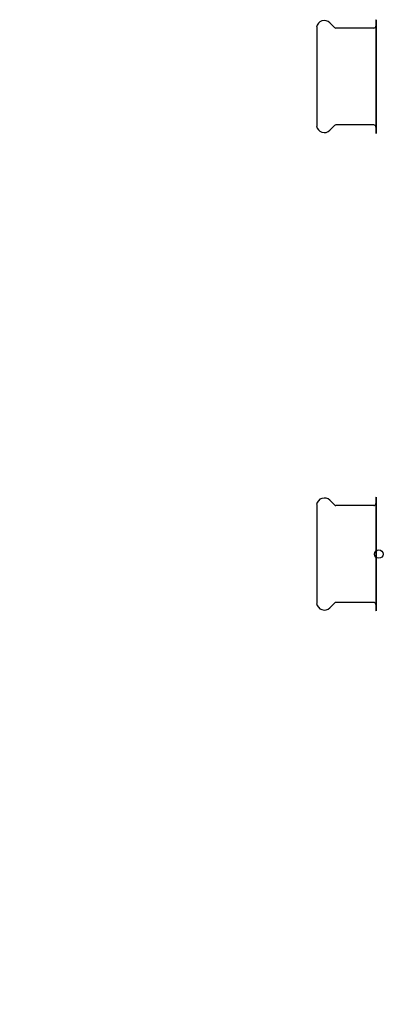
# Model space of a CAD drawing. Header units: millimetres. Extents: x -35 to 3561, y -10 to 463.
# Tile 1 of 24: x -35 to 134, y -10 to 457. Entities that reach past the tile are written whole.
import ezdxf

# ---------------------------------------------------------------- set-up
doc = ezdxf.new("R2010")
doc.units = ezdxf.units.MM
for name, color, linetype in [('DETAIL', 2, 'Continuous'), ('ORIGIN', 6, 'Continuous'), ('TEXT', 7, 'Continuous')]:
    doc.layers.add(name, color=color, linetype=linetype)
doc.styles.add('fastrack', font='ARIAL.TTF')

msp = doc.modelspace()

# ---------------------------------------------------------------- linework, layer by layer
at = {"layer": 'DETAIL'}
for p, q in [((105.7, 453.93), (105.7, 406.93)), ((114.15, 453.72), (111.92, 455.95)), ((133.79, 457.23), (134, 457.43)), ((133.79, 457.23), (133.79, 403.63)), ((134, 457.43), (134, 403.43)), ((132.79, 453.43), (114.86, 453.43)), ((114.15, 407.13), (111.92, 404.9)), ((132.79, 407.43), (114.86, 407.43)), ((133.79, 403.63), (134, 403.43)), ((114.15, 227.01), (111.92, 229.24)), ((133.79, 230.51), (134, 230.71)), ((133.79, 230.51), (133.79, 176.91)), ((134, 230.71), (134, 176.71)), ((105.7, 227.21), (105.7, 180.21)), ((132.79, 226.71), (114.86, 226.71)), ((114.15, 180.42), (111.92, 178.19)), ((132.79, 180.71), (114.86, 180.71)), ((133.79, 176.91), (134, 176.71))]:
    msp.add_line(p, q, dxfattribs=at)
for centre, radius, start, end in [((109.32, 453.35), 3.67, 45.0004, 171.0181), ((114.86, 454.43), 1, 224.9907, 269.9986), ((132.79, 454.43), 1, 269.9966, 359.9985), ((109.32, 407.5), 3.67, 188.9819, 314.9996), ((114.86, 406.43), 1, 90.0014, 135.0093), ((132.79, 406.43), 1, 0.0015, 90.0034), ((109.32, 226.64), 3.67, 45.0004, 171.0181), ((114.86, 227.71), 1, 224.9907, 269.9986), ((132.79, 227.71), 1, 269.9966, 359.9985), ((109.32, 180.79), 3.67, 188.9819, 314.9996), ((114.86, 179.71), 1, 90.0014, 135.0093), ((132.79, 179.71), 1, 0.0015, 90.0034)]:
    msp.add_arc(centre, radius, start, end, dxfattribs=at)
at = {"layer": 'ORIGIN'}
msp.add_circle((135.2, 203.71), 2, dxfattribs=at)

# ---------------------------------------------------------------- texts
at = {"layer": 'TEXT', "insert": (-35.25, 107.8), "char_height": 15, "width": 610.7018, "attachment_point": 1, "style": 'fastrack'}
msp.add_mtext('\\pi225.51;CRANE LIMITED\\P\\pi175.43;COMMISSIONING VALVES\\P\\pi230.09;D921-PF_42MM', dxfattribs=at)

doc.saveas('drawing.dxf')
